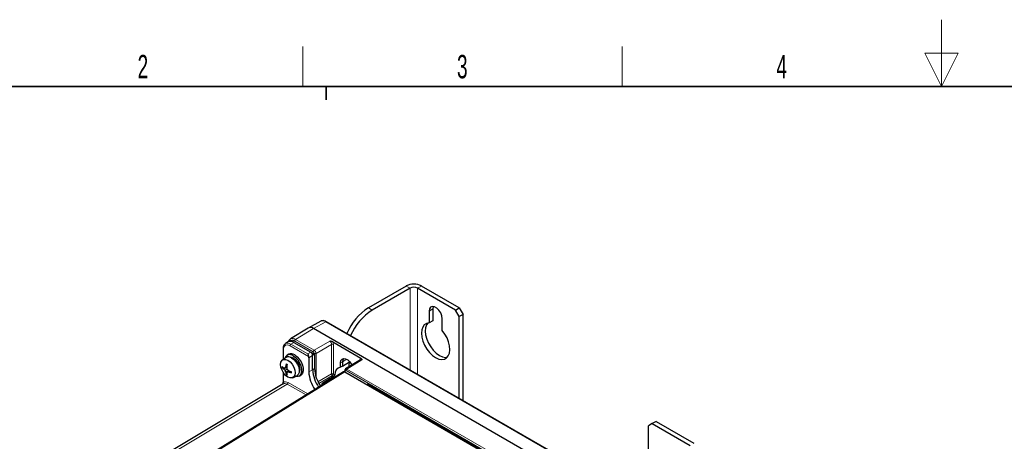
# Paper-space layout 'Blatt2' of a CAD drawing. Header units: millimetres. Extents: x 5 to 418, y 2 to 292.
# Tile 53 of 66: x 79 to 226, y 229 to 292. Entities that reach past the tile are written whole.
import ezdxf

# ---------------------------------------------------------------- set-up
doc = ezdxf.new("R2010")
doc.units = ezdxf.units.MM
doc.layers.add('SLD-0', color=7, linetype='Continuous')
doc.styles.add('SLDTEXTSTYLE0', font='TXT', dxfattribs={"width": 0.605})

psp = doc.layouts.new('Blatt2')

# ---------------------------------------------------------------- linework, layer by layer
at = {"color": 7, "linetype": 'Continuous', "lineweight": 25}
for p, q in [((136.98, 252.69), (131.33, 249.42)), ((137.55, 252.36), (131.89, 249.1)), ((144.34, 249.1), (138.68, 252.36)), ((144.9, 249.42), (139.25, 252.69)), ((140.38, 248.93), (140.38, 247.18)), ((140.94, 249.26), (140.94, 247.51)), ((144.34, 249.1), (144.9, 249.42)), ((144.9, 248.12), (144.34, 249.1)), ((144.9, 249.42), (145.47, 248.44)), ((124.2, 247.43), (122.33, 246.41)), ((170.88, 220.9), (125.06, 247.36)), ((140.94, 247.51), (140.38, 247.18)), ((142.36, 246.04), (142.36, 247.79)), ((145.47, 248.44), (144.9, 248.12)), ((144.9, 235.9), (144.9, 248.12)), ((145.47, 235.58), (145.47, 248.44)), ((122.31, 246.4), (119.66, 244.79)), ((168.94, 219.87), (123.12, 246.32)), ((118.55, 243.28), (118.55, 241.71)), ((119.34, 244.34), (118.92, 244.08)), ((120.16, 244.27), (122.7, 242.8)), ((125.98, 244.34), (130.17, 241.92)), ((119, 242.03), (118.47, 241.65)), ((119.4, 242.49), (119.17, 242.36)), ((122.41, 241.98), (122.41, 239.86)), ((122.7, 242.8), (123.26, 242.48)), ((123.26, 242.48), (122.98, 242.32)), ((122.98, 242.32), (122.98, 242.32)), ((122.98, 240.18), (122.98, 242.31)), ((123.26, 242.48), (123.26, 240.34)), ((130.14, 241.68), (127.91, 240.3)), ((118.52, 240.59), (118.42, 240.53)), ((118.95, 240.46), (118.68, 240.27)), ((119.1, 240.52), (118.85, 240.43)), ((119.17, 240.24), (118.85, 240.06)), ((119.12, 240.68), (118.94, 240.61)), ((119.25, 239.94), (118.95, 239.81)), ((119.37, 240.05), (119.17, 239.88)), ((119.53, 239.99), (119.38, 239.87)), ((127.15, 240.55), (127.15, 241.22)), ((127.44, 240.73), (127.15, 240.55)), ((127.44, 241.38), (127.44, 240.73)), ((127.44, 240.73), (128.5, 241.37)), ((127.77, 240.04), (127.77, 239.87)), ((127.59, 239.88), (101.73, 223.9)), ((118.55, 239.82), (118.55, 238.38)), ((119.15, 239.51), (119.05, 239.46)), ((120, 238.99), (120.6, 239.26)), ((120.97, 239.24), (121.2, 239.37)), ((127.79, 239.86), (158.05, 222.39)), ((118.58, 238.05), (90.46, 221.24)), ((124.5, 237.97), (124.47, 237.99)), ((131.55, 237.89), (154.94, 224.39)), ((132.24, 237.49), (131.97, 237.5)), ((173.75, 232.12), (173.19, 231.79)), ((173.19, 224.56), (173.19, 231.79)), ((174.32, 232.44), (173.75, 232.12)), ((173.75, 232.12), (179.41, 228.85)), ((174.32, 232.44), (179.98, 229.18))]:
    psp.add_line(p, q, dxfattribs=at)
at = {"color": 7, "linetype": 'Continuous', "lineweight": 18}
for p, q in [((137.55, 252.36), (136.98, 252.69)), ((137.55, 252.36), (137.55, 240.15)), ((138.68, 252.36), (139.25, 252.69)), ((138.68, 239.49), (138.68, 252.36)), ((131.33, 249.42), (131.89, 249.1)), ((140.94, 249.26), (140.38, 248.93)), ((124.96, 247.35), (123.12, 246.32)), ((170.79, 220.9), (124.96, 247.35)), ((120.43, 244.72), (123.12, 246.32)), ((123.08, 242.86), (120.3, 244.47)), ((120.43, 244.72), (123.22, 243.11)), ((123.22, 243.11), (125.53, 244.44)), ((118.61, 243.2), (118.61, 241.75)), ((122.37, 242.17), (119.6, 243.77)), ((120.16, 244.27), (119.74, 244.01)), ((119.74, 244.01), (122.27, 242.55)), ((125.81, 243.95), (123.5, 242.62)), ((125.81, 239.55), (125.81, 243.95)), ((126.09, 243.95), (126.09, 239.54)), ((122.27, 242.55), (122.7, 242.8)), ((122.98, 242.31), (122.41, 241.98)), ((123.22, 242.5), (123.22, 242.62)), ((123.5, 242.62), (123.5, 239.02)), ((128.07, 241.76), (127.44, 241.38)), ((130.34, 241.66), (128.11, 240.28)), ((130.08, 241.64), (130.06, 241.66)), ((130.06, 241.63), (130.06, 241.66)), ((122.98, 240.18), (122.41, 239.86)), ((123.26, 240.34), (122.98, 240.18)), ((127.15, 241.22), (127.44, 241.38)), ((127.83, 239.96), (127.83, 239.84)), ((158.44, 222.45), (127.97, 240.04)), ((128.11, 240.28), (158.58, 222.7)), ((127.79, 239.86), (101.94, 223.88)), ((118.61, 239.73), (118.61, 238.3)), ((123.78, 238.37), (125.81, 239.55)), ((125.95, 239.3), (123.92, 238.12)), ((126.14, 239.19), (125.95, 239.3)), ((126.09, 239.54), (126.28, 239.43)), ((119.17, 238), (91.05, 221.19)), ((121.99, 236.42), (119.17, 238)), ((119.31, 238.25), (122.27, 236.59)), ((124.47, 238.16), (124.47, 238.04)), ((131.63, 237.84), (131.27, 237.86)), ((131.51, 237.98), (154.9, 224.48))]:
    psp.add_line(p, q, dxfattribs=at)
at = {"color": 7, "linetype": 'Continuous', "lineweight": 25, "flags": 128}
for points in [[(142.36, 247.79), (142.3, 248.22), (142.13, 248.66), (141.86, 249.07), (141.54, 249.39), (141.2, 249.59), (140.87, 249.64), (140.61, 249.54), (140.44, 249.29), (140.38, 248.93)], [(141.01, 249.64), (141, 249.62), (140.94, 249.26)], [(140.38, 247.18), (139.99, 247.1), (139.67, 246.89), (139.43, 246.56), (139.29, 246.13), (139.25, 245.62), (139.31, 245.04), (139.47, 244.44), (139.72, 243.84), (140.06, 243.27), (140.46, 242.75), (140.9, 242.32), (141.37, 241.99), (141.83, 241.78), (142.28, 241.71), (142.67, 241.76), (143.01, 241.94), (143.26, 242.25), (143.43, 242.67), (143.49, 243.17), (143.45, 243.73), (143.3, 244.33), (143.07, 244.93), (142.74, 245.51), (142.36, 246.04)], [(140.18, 247.16), (140, 246.89), (139.85, 246.46), (139.81, 245.94), (139.87, 245.37), (140.04, 244.77), (140.29, 244.17), (140.63, 243.6), (141.02, 243.08), (141.47, 242.65), (141.93, 242.32), (142.4, 242.11), (142.84, 242.03), (143.12, 242.06)], [(119.28, 241.6), (119.61, 241.34), (119.92, 240.99), (120.16, 240.57), (120.31, 240.13), (120.37, 239.71), (120.31, 239.36), (120.16, 239.1), (119.92, 238.96), (119.61, 238.95), (119.28, 239.09), (118.94, 239.34), (118.64, 239.69), (118.4, 240.11), (118.24, 240.55), (118.19, 240.97), (118.24, 241.33), (118.4, 241.59), (118.64, 241.73), (118.94, 241.73), (119.28, 241.6)], [(119.62, 242.08), (119.75, 242.07), (120.07, 241.94)], [(119.84, 241.98), (120.18, 241.73), (120.48, 241.38), (120.73, 240.97), (120.9, 240.54), (120.97, 240.12), (120.95, 239.74), (120.82, 239.45), (120.61, 239.27), (120.6, 239.26)], [(120.07, 242.27), (120.43, 242), (120.76, 241.64), (121.03, 241.21), (121.23, 240.74), (121.33, 240.28), (121.33, 239.86), (121.23, 239.52), (121.03, 239.28), (120.76, 239.17), (120.43, 239.18)], [(120.07, 241.94), (120.39, 241.7), (120.68, 241.35), (120.9, 240.95), (121.03, 240.53), (121.06, 240.14), (120.98, 239.82), (120.95, 239.77)], [(120.3, 242.4), (120.65, 242.13), (120.98, 241.77), (121.26, 241.34), (121.45, 240.87), (121.56, 240.41), (121.56, 239.99), (121.45, 239.65), (121.26, 239.41), (121.2, 239.37)], [(127.15, 241.22), (127.2, 241.55), (127.37, 241.78), (127.61, 241.88), (127.91, 241.83), (128.23, 241.65), (128.54, 241.35), (128.78, 240.97), (128.83, 240.87)], [(127.59, 241.88), (127.49, 241.71), (127.44, 241.38)]]:
    psp.add_lwpolyline(points, dxfattribs=at)
at = {"color": 7, "linetype": 'Continuous', "lineweight": 25}
for centre, radius, start, end in [((138.11, 250.51), 2.46, 62.6097, 117.3903), ((138.11, 251.27), 1.23, 62.6097, 117.3903), ((135.88, 242.28), 8.47, 122.4787, 156.827), ((136.44, 241.95), 8.47, 122.4787, 156.827), ((122.66, 245.72), 0.763, 52.6431, 116.9972), ((119.58, 241.68), 0.765, 49.871, 162.0852), ((119.38, 241.36), 0.767, 53.0871, 119.7347), ((119.77, 241.68), 0.89, 53.8034, 114.8861), ((120.02, 242.23), 2.23, 224.016, 232.9799), ((121, 240.64), 2.58, 179.069, 182.5798), ((119.92, 241.79), 1.96, 220.1242, 230.8286), ((119.23, 243.24), 2.84, 258.6393, 262.1546), ((121.2, 242.18), 3.16, 217.1327, 222.0861), ((121.38, 239.25), 2.79, 150.8665, 155.0855), ((121.81, 241.08), 3.13, 198.9207, 203.9206), ((122.35, 240.15), 3.44, 165.0445, 172.4167), ((120.85, 244.03), 3.5, 238.6729, 241.3324), ((123.9, 240.04), 4.82, 169.0179, 174.3672), ((123.31, 241.36), 4.29, 191.2977, 195.0475), ((122.2, 243.35), 4.34, 225.7383, 229.4693), ((121.36, 244.53), 4.9, 246.1732, 251.4694), ((127.8, 240.38), 4.82, 182.4501, 215.4941), ((128.13, 240.56), 4.87, 182.5883, 215.2368), ((127.35, 239.5), 1.07, 100.6743, 183.6792), ((120.84, 240.14), 1.92, 190.1354, 200.9944), ((120.43, 241.69), 2.63, 238.3001, 241.7052), ((121.73, 238.85), 2.76, 158.1228, 161.7167), ((121.25, 240.01), 2.16, 187.7628, 196.8946), ((119.4, 242.71), 2.85, 265.311, 269.4819), ((120.67, 243.11), 3.49, 248.2988, 255.5829), ((123.2, 239.85), 3.41, 179.2941, 181.951), ((127.3, 240.08), 4.9, 182.6296, 215.516)]:
    psp.add_arc(centre, radius, start, end, dxfattribs=at)
at = {"color": 7, "linetype": 'Continuous', "lineweight": 18}
for centre, radius, start, end in [((124.51, 246.71), 0.786, 54.4732, 113.272), ((125.02, 247.27), 0.099, 65.3602, 124.6041), ((119.92, 244.02), 0.585, 50.5993, 139.4207), ((119.99, 244.11), 0.748, 53.5078, 117.176), ((120.6, 244.46), 0.308, 123.2297, 177.3477), ((118.65, 243.28), 0.0961, 184.1144, 247.191), ((119.91, 243.75), 0.308, 123.2297, 177.3477), ((123.39, 242.85), 0.308, 123.2297, 177.3477), ((125.95, 243.67), 0.308, 62.6565, 116.7662), ((123.36, 242.89), 0.308, 242.6565, 296.7662), ((127.87, 240.05), 0.0961, 184.1035, 247.1934), ((128.28, 240.02), 0.308, 123.2297, 177.3477), ((130.06, 240.58), 1.7, 153.3609, 179.9), ((125.95, 239.27), 0.308, 62.6565, 116.7662), ((126.13, 239.56), 0.317, 183.5222, 236.4778), ((125.78, 239.56), 0.308, 303.2297, 357.3477), ((118.65, 238.39), 0.0961, 184.1308, 247.1893), ((119, 238.25), 0.303, 302.7331, 358.4165), ((131.61, 237.97), 0.0965, 172.9554, 235.7325)]:
    psp.add_arc(centre, radius, start, end, dxfattribs=at)
at = {"color": 7, "linetype": 'Continuous', "lineweight": 25}
for centre, major_axis, ratio, start_param, end_param in [((120.16, 242.96), (-0.8, 1.39), 0.577202, 5.498017, 6.30082), ((122.12, 242.14), (-0.2, 0.346), 0.577557, 3.927224, 4.460624), ((122.7, 242.48), (-0.2, 0.346), 0.577557, 3.944525, 5.497716), ((130.94, 247.24), (7.96, 4.93), 0.029672, 3.106072, 3.123226), ((127.79, 239.54), (-0.2, 0.347), 0.577206, 5.498021, 6.300635), ((119.18, 237.01), (-0.6, 1.04), 0.575639, 0.010156, 0.083633), ((131.97, 237.61), (0.2, -0.003), 0.567125, 3.935417, 4.720815)]:
    psp.add_ellipse(centre, major_axis=major_axis, ratio=ratio, start_param=start_param, end_param=end_param, dxfattribs=at)
at = {"color": 7, "linetype": 'Continuous', "lineweight": 18}
for centre, major_axis, ratio, start_param, end_param in [((125.53, 244.11), (-0.2, 0.346), 0.587808, 3.927225, 5.497717), ((119.6, 242.62), (-0.7, 1.21), 0.577202, 5.498017, 7.068503), ((119.74, 242.71), (-0.81, 1.38), 0.577268, 5.495816, 6.335208), ((123.22, 242.78), (-0.2, 0.346), 0.567307, 3.927224, 5.497715), ((125.67, 244.19), (-0.3, 0.52), 0.577557, 3.927224, 4.66448), ((123.08, 242.7), (-0.1, 0.173), 0.577557, 3.927224, 5.497716), ((130.48, 241.41), (-0.3, 0.52), 0.577206, 0.048072, 0.785327), ((130.34, 241.33), (-0.195, 0.35), 0.576942, 5.506728, 6.309342), ((127.97, 239.88), (-0.1, 0.173), 0.577206, 5.498021, 7.068512), ((128.12, 239.96), (-0.205, 0.343), 0.577294, 5.489297, 6.287076), ((119.18, 237.01), (-0.6, 1.04), 0.575639, 5.516561, 6.293341), ((119.32, 237.09), (-0.7, 1.21), 0.577385, 5.515163, 6.300619), ((131.53, 237.65), (-0.355, 0.366), 0.502458, 5.227263, 6.761044), ((131.67, 237.73), (0.396, -0.151), 0.358441, 2.340286, 3.296003)]:
    psp.add_ellipse(centre, major_axis=major_axis, ratio=ratio, start_param=start_param, end_param=end_param, dxfattribs=at)
at = {"color": 7, "linetype": 'Continuous', "lineweight": 25}
for points, knots in [([(125.06, 247.36), (125, 247.39), (124.83, 247.48), (124.56, 247.53), (124.32, 247.51), (124.23, 247.44), (124.21, 247.42)], [0, 0, 0, 0, 0.2028485, 0.5894135, 0.9176692, 1, 1, 1, 1]), ([(119.65, 244.77), (119.6, 244.73), (119.47, 244.65), (119.37, 244.49), (119.35, 244.36), (119.34, 244.33)], [0, 0, 0, 0, 0.33437, 0.859805, 1, 1, 1, 1]), ([(125.98, 244.34), (125.92, 244.37), (125.85, 244.4), (125.69, 244.42), (125.61, 244.43), (125.53, 244.44)], [0, 0, 0, 0, 0.5, 0.5, 1, 1, 1, 1]), ([(118.9, 244.04), (118.86, 244.02), (118.74, 243.95), (118.62, 243.72), (118.56, 243.48), (118.55, 243.32), (118.55, 243.28)], [0, 0, 0, 0, 0.160159, 0.510136, 0.869585, 1, 1, 1, 1]), ([(122.27, 242.55), (122.27, 242.55), (122.27, 242.55), (122.27, 242.53), (122.28, 242.51), (122.28, 242.48), (122.29, 242.44), (122.3, 242.41), (122.31, 242.38), (122.31, 242.35), (122.32, 242.32), (122.33, 242.3), (122.34, 242.27), (122.34, 242.24), (122.35, 242.22), (122.36, 242.19), (122.36, 242.18), (122.37, 242.17)], [0, 0, 0, 0, 0.005449, 0.075039, 0.14484, 0.235654, 0.326984, 0.4669, 0.513869, 0.579116, 0.644698, 0.711491, 0.778794, 0.832915, 0.88743, 0.943404, 1, 1, 1, 1]), ([(130.17, 241.92), (130.22, 241.89), (130.26, 241.85), (130.31, 241.76), (130.33, 241.71), (130.34, 241.66)], [0, 0, 0, 0, 0.5, 0.5, 1, 1, 1, 1]), ([(127.91, 240.3), (127.9, 240.29), (127.86, 240.28), (127.82, 240.21), (127.78, 240.13), (127.78, 240.07), (127.77, 240.04)], [0, 0, 0, 0, 0.086201, 0.42059, 0.738099, 1, 1, 1, 1]), ([(128.42, 240.62), (128.42, 240.62), (128.41, 240.79), (128.45, 241.03), (128.52, 241.22), (128.56, 241.3)], [0, 0, 0, 0, 0.021899, 0.577022, 1, 1, 1, 1]), ([(126.28, 239.43), (126.28, 239.39), (126.26, 239.34), (126.21, 239.25), (126.17, 239.22), (126.14, 239.19)], [0, 0, 0, 0, 0.5, 0.5, 1, 1, 1, 1]), ([(118.55, 238.38), (118.55, 238.37), (118.55, 238.32), (118.54, 238.2), (118.5, 238.09), (118.49, 238.03)], [0, 0, 0, 0, 0.096256, 0.547096, 1, 1, 1, 1]), ([(124.47, 237.99), (124.43, 238.02), (124.41, 238.05), (124.41, 238.11), (124.43, 238.14), (124.47, 238.16)], [0, 0, 0, 0, 0.5, 0.5, 1, 1, 1, 1]), ([(131.43, 237.94), (131.44, 237.94), (131.44, 237.94), (131.49, 237.93), (131.53, 237.9), (131.55, 237.89)], [0, 0, 0, 0, 0.176228, 0.586616, 1, 1, 1, 1])]:
    psp.add_open_spline(points, degree=3, knots=knots, dxfattribs=at)
psp.add_open_spline([(126.14, 239.19), (125.58, 238.85), (125.02, 238.5), (124.47, 238.16)], degree=3, dxfattribs=at)
at = {"color": 7, "linetype": 'Continuous', "lineweight": 18}
psp.add_open_spline([(118.61, 238.3), (118.6, 238.27), (118.58, 238.2), (118.53, 238.11), (118.5, 238.03), (118.49, 238)], degree=3, knots=[0, 0, 0, 0, 0.330327, 0.663354, 1, 1, 1, 1], dxfattribs=at)
at = {"layer": 'SLD-0', "lineweight": 18}
for p, q in [((217, 292.5), (217, 282.5)), ((121.5, 282.5), (121.5, 288.5)), ((169.25, 282.5), (169.25, 288.5)), ((219.5, 287.5), (214.5, 287.5)), ((214.5, 287.5), (217, 282.5)), ((217, 282.5), (219.5, 287.5))]:
    psp.add_line(p, q, dxfattribs=at)
at = {"layer": 'SLD-0', "lineweight": 35}
psp.add_line((408, 282.5), (26, 282.5), dxfattribs=at)
at = {"layer": 'SLD-0'}
for p, q in [((125, 280.5), (125, 282.5)), ((125, 282.5), (125, 280.5))]:
    psp.add_line(p, q, dxfattribs=at)

# ---------------------------------------------------------------- texts
at = {"layer": 'SLD-0', "char_height": 3.5, "attachment_point": 2, "style": 'SLDTEXTSTYLE0'}
for s, insert in [('2', (97.6, 287.24)), ('3', (145.35, 287.24)), ('4', (193.1, 287.24))]:
    psp.add_mtext(s, dxfattribs=dict(at, insert=insert))

doc.saveas('drawing.dxf')
